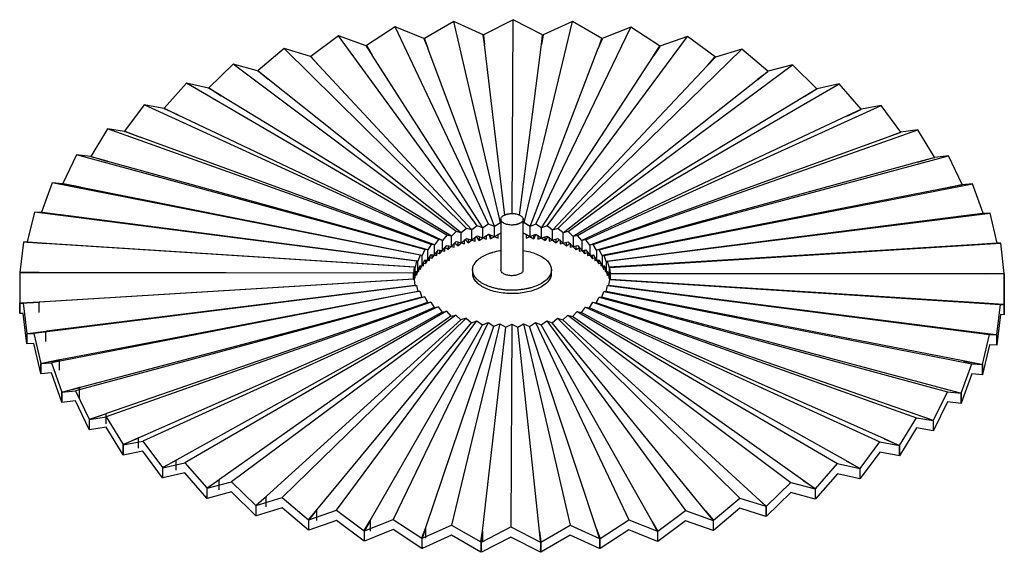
# Paper-space layout '_Trimétrica' of a CAD drawing. Header units: inches. Extents: x -9.8 to 9.8, y -5.4 to 5.3.
import ezdxf

# ---------------------------------------------------------------- set-up
doc = ezdxf.new("R2010")
doc.units = ezdxf.units.IN
doc.header["$MEASUREMENT"] = 0

psp = doc.layouts.new('_Trimétrica')

# ---------------------------------------------------------------- linework, layer by layer
at = {"color": 7, "linetype": 'Continuous', "lineweight": 25}
for p, q in [((-2.334, 5.127), (-2.908, 4.753)), ((-0.467, 1.187), (-2.334, 5.127)), ((-1.76, 4.898), (-2.334, 5.127)), ((-1.165, 5.236), (-1.751, 4.899)), ((-0.233, 1.209), (-1.165, 5.236)), ((-0.578, 4.97), (-1.165, 5.236)), ((0.022, 5.272), (-0.569, 4.971)), ((0.005, 1.395), (0.022, 5.272)), ((0.612, 4.969), (0.022, 5.272)), ((0.242, 1.209), (1.208, 5.233)), ((0.475, 1.186), (2.377, 5.122)), ((1.208, 5.233), (0.622, 4.969)), ((1.794, 4.894), (1.208, 5.233)), ((2.377, 5.122), (1.804, 4.894)), ((2.95, 4.747), (2.377, 5.122)), ((-3.47, 4.946), (-4.022, 4.537)), ((-0.694, 1.151), (-3.47, 4.946)), ((-2.917, 4.752), (-3.47, 4.946)), ((-0.578, 4.97), (-0.576, 4.961)), ((-0.551, 4.78), (-0.576, 4.961)), ((-0.569, 4.962), (-0.569, 4.971)), ((-0.569, 4.908), (-0.569, 4.962)), ((-0.568, 4.962), (-0.55, 4.774)), ((0.62, 4.96), (0.592, 4.773)), ((0.593, 4.778), (0.612, 4.96)), ((0.612, 4.969), (0.612, 4.96)), ((0.612, 4.96), (0.612, 4.909)), ((0.62, 4.96), (0.622, 4.969)), ((0.702, 1.15), (3.511, 4.938)), ((3.511, 4.938), (2.959, 4.745)), ((4.062, 4.528), (3.511, 4.938)), ((-2.917, 4.752), (-2.911, 4.743)), ((-2.797, 4.57), (-2.911, 4.743)), ((-2.904, 4.745), (-2.908, 4.753)), ((-2.903, 4.745), (-2.794, 4.565)), ((-1.76, 4.898), (-1.756, 4.889)), ((-1.686, 4.71), (-1.756, 4.889)), ((-1.749, 4.889), (-1.751, 4.899)), ((-1.749, 4.89), (-1.684, 4.705)), ((-1.749, 4.87), (-1.749, 4.889)), ((-0.55, 4.774), (-0.551, 4.78)), ((-0.14, 1.368), (-0.55, 4.774)), ((0.151, 1.365), (0.592, 4.773)), ((1.8, 4.885), (1.726, 4.701)), ((1.728, 4.706), (1.792, 4.885)), ((1.794, 4.894), (1.792, 4.885)), ((1.792, 4.885), (1.792, 4.866)), ((1.799, 4.885), (1.804, 4.894)), ((2.953, 4.737), (2.834, 4.559)), ((2.838, 4.564), (2.946, 4.738)), ((2.95, 4.747), (2.946, 4.738)), ((2.953, 4.737), (2.959, 4.745)), ((-4.555, 4.696), (-5.078, 4.254)), ((-0.911, 1.101), (-4.555, 4.696)), ((-4.031, 4.535), (-4.555, 4.696)), ((-4.031, 4.535), (-4.023, 4.527)), ((-4.016, 4.529), (-4.022, 4.537)), ((-4.016, 4.529), (-3.863, 4.358)), ((-2.794, 4.565), (-2.797, 4.57)), ((-0.583, 1.112), (-2.794, 4.565)), ((-1.684, 4.705), (-1.686, 4.71)), ((-0.351, 1.141), (-1.684, 4.705)), ((0.36, 1.14), (1.726, 4.701)), ((0.591, 1.111), (2.834, 4.559)), ((0.919, 1.099), (4.593, 4.686)), ((4.062, 4.528), (4.056, 4.52)), ((4.593, 4.686), (4.071, 4.526)), ((5.116, 4.242), (4.593, 4.686)), ((-5.573, 4.381), (-6.06, 3.907)), ((-1.115, 1.038), (-5.573, 4.381)), ((-5.086, 4.251), (-5.573, 4.381)), ((-3.867, 4.363), (-4.023, 4.527)), ((-3.863, 4.358), (-3.867, 4.363)), ((-0.805, 1.069), (-3.863, 4.358)), ((0.813, 1.067), (3.901, 4.349)), ((1.122, 1.036), (5.609, 4.368)), ((4.063, 4.518), (3.901, 4.349)), ((3.906, 4.354), (4.056, 4.52)), ((4.063, 4.518), (4.071, 4.526)), ((5.609, 4.368), (5.124, 4.24)), ((6.094, 3.893), (5.609, 4.368)), ((-5.086, 4.251), (-5.076, 4.244)), ((-5.07, 4.246), (-5.078, 4.254)), ((-4.881, 4.09), (-5.076, 4.244)), ((-5.07, 4.246), (-4.875, 4.086)), ((5.114, 4.232), (4.912, 4.074)), ((4.918, 4.079), (5.107, 4.234)), ((5.116, 4.242), (5.107, 4.234)), ((5.114, 4.232), (5.124, 4.24)), ((-6.51, 4.004), (-6.953, 3.502)), ((-1.302, 0.963), (-6.51, 4.004)), ((-6.067, 3.904), (-6.51, 4.004)), ((-4.875, 4.086), (-4.881, 4.09)), ((-1.016, 1.012), (-4.875, 4.086)), ((1.024, 1.01), (4.912, 4.074)), ((1.309, 0.96), (6.543, 3.989)), ((6.543, 3.989), (6.102, 3.89)), ((6.984, 3.486), (6.543, 3.989)), ((-6.067, 3.904), (-6.056, 3.897)), ((-6.05, 3.899), (-6.06, 3.907)), ((-5.824, 3.757), (-6.056, 3.897)), ((-6.05, 3.9), (-5.817, 3.752)), ((-5.817, 3.752), (-5.824, 3.757)), ((-1.213, 0.943), (-5.817, 3.752)), ((6.09, 3.883), (5.85, 3.739)), ((5.857, 3.743), (6.084, 3.885)), ((6.084, 3.885), (6.094, 3.893)), ((6.09, 3.883), (6.102, 3.89)), ((-7.353, 3.572), (-7.745, 3.044)), ((-1.471, 0.876), (-7.353, 3.572)), ((-6.96, 3.498), (-7.353, 3.572)), ((5.85, 3.739), (1.22, 0.94)), ((1.476, 0.873), (7.382, 3.556)), ((7.382, 3.556), (6.991, 3.482)), ((7.772, 3.026), (7.382, 3.556)), ((-6.96, 3.498), (-6.947, 3.492)), ((-6.942, 3.495), (-6.953, 3.502)), ((-6.682, 3.367), (-6.947, 3.492)), ((-6.941, 3.495), (-6.674, 3.363)), ((-6.674, 3.363), (-6.682, 3.367)), ((-1.391, 0.861), (-6.674, 3.363)), ((6.703, 3.348), (1.398, 0.858)), ((6.978, 3.476), (6.703, 3.348)), ((6.712, 3.352), (6.973, 3.479)), ((6.973, 3.479), (6.984, 3.486)), ((6.978, 3.476), (6.991, 3.482)), ((-8.088, 3.091), (-8.424, 2.54)), ((-1.618, 0.78), (-8.088, 3.091)), ((-7.751, 3.04), (-8.088, 3.091)), ((-7.751, 3.04), (-7.737, 3.035)), ((-7.732, 3.038), (-7.745, 3.044)), ((-7.442, 2.927), (-7.737, 3.035)), ((-7.732, 3.038), (-7.433, 2.924)), ((1.623, 0.777), (8.113, 3.073)), ((7.764, 3.017), (7.459, 2.907)), ((7.468, 2.91), (7.759, 3.02)), ((7.759, 3.02), (7.772, 3.026)), ((7.764, 3.017), (7.778, 3.022)), ((8.113, 3.073), (7.778, 3.022)), ((8.447, 2.521), (8.113, 3.073)), ((-7.433, 2.924), (-7.442, 2.927)), ((-1.55, 0.77), (-7.433, 2.924)), ((7.459, 2.907), (1.555, 0.766)), ((-8.705, 2.568), (-8.981, 1.998)), ((-1.741, 0.676), (-8.705, 2.568)), ((-8.429, 2.536), (-8.705, 2.568)), ((-8.429, 2.536), (-8.414, 2.531)), ((-8.41, 2.535), (-8.424, 2.54)), ((-8.094, 2.443), (-8.414, 2.531)), ((-8.41, 2.535), (-8.084, 2.44)), ((-8.084, 2.44), (-8.094, 2.443)), ((-1.685, 0.669), (-8.084, 2.44)), ((8.106, 2.422), (1.69, 0.665)), ((1.745, 0.672), (8.725, 2.548)), ((8.436, 2.512), (8.106, 2.422)), ((8.116, 2.424), (8.432, 2.515)), ((8.432, 2.515), (8.447, 2.521)), ((8.436, 2.512), (8.452, 2.516)), ((8.725, 2.548), (8.452, 2.516)), ((8.999, 1.977), (8.725, 2.548)), ((-9.195, 2.011), (-9.406, 1.425)), ((-1.839, 0.564), (-9.195, 2.011)), ((-8.984, 1.993), (-9.195, 2.011)), ((-8.984, 1.993), (-8.968, 1.99)), ((-8.965, 1.993), (-8.981, 1.998)), ((-8.627, 1.922), (-8.968, 1.99)), ((-8.965, 1.994), (-8.617, 1.92)), ((1.842, 0.56), (9.211, 1.99)), ((8.986, 1.969), (8.634, 1.9)), ((8.645, 1.902), (8.983, 1.973)), ((8.983, 1.973), (8.999, 1.977)), ((8.986, 1.969), (9.002, 1.972)), ((9.211, 1.99), (9.002, 1.972)), ((9.419, 1.403), (9.211, 1.99)), ((-8.617, 1.92), (-8.627, 1.922)), ((-1.797, 0.561), (-8.617, 1.92)), ((8.634, 1.9), (1.8, 0.556)), ((-9.551, 1.427), (-9.694, 0.83)), ((-1.91, 0.447), (-9.551, 1.427)), ((-9.409, 1.42), (-9.551, 1.427)), ((-9.409, 1.42), (-9.391, 1.418)), ((-9.389, 1.422), (-9.406, 1.425)), ((-9.035, 1.372), (-9.391, 1.418)), ((-9.389, 1.422), (-9.024, 1.37)), ((1.912, 0.443), (9.562, 1.405)), ((9.405, 1.396), (9.037, 1.35)), ((9.048, 1.351), (9.402, 1.4)), ((9.402, 1.4), (9.419, 1.403)), ((9.404, 1.396), (9.422, 1.399)), ((9.562, 1.405), (9.422, 1.399)), ((9.702, 0.808), (9.562, 1.405)), ((-9.024, 1.37), (-9.035, 1.372)), ((-1.881, 0.446), (-9.024, 1.37)), ((-0.467, 1.187), (-0.583, 1.112)), ((-0.351, 1.141), (-0.467, 1.187)), ((-0.233, 1.209), (-0.351, 1.141)), ((-0.222, 1.204), (-0.233, 1.209)), ((-0.222, 1.282), (-0.222, 0.27)), ((0.222, 0.27), (0.222, 1.282)), ((0.242, 1.209), (0.222, 1.2)), ((0.36, 1.14), (0.242, 1.209)), ((0.475, 1.186), (0.36, 1.14)), ((0.591, 1.111), (0.475, 1.186)), ((9.037, 1.35), (1.884, 0.442)), ((-1.115, 1.038), (-1.213, 0.943)), ((-1.016, 1.012), (-1.115, 1.038)), ((-0.911, 1.101), (-1.016, 1.012)), ((-1.016, 0.809), (-1.016, 1.012)), ((-0.805, 1.069), (-0.911, 1.101)), ((-0.694, 1.151), (-0.805, 1.069)), ((-0.805, 0.866), (-0.805, 1.069)), ((-0.583, 1.112), (-0.694, 1.151)), ((-0.658, 0.86), (-0.467, 0.985)), ((-0.583, 0.909), (-0.583, 1.112)), ((-0.467, 0.985), (-0.276, 0.908)), ((-0.428, 0.893), (-0.233, 1.007)), ((-0.351, 0.938), (-0.351, 1.141)), ((-0.276, 0.908), (-0.276, 0.987)), ((-0.233, 1.007), (-0.222, 1.002)), ((0.222, 0.997), (0.242, 1.006)), ((0.242, 1.006), (0.437, 0.893)), ((0.284, 0.987), (0.284, 0.907)), ((0.36, 0.937), (0.36, 1.14)), ((0.702, 1.15), (0.591, 1.111)), ((0.591, 0.908), (0.591, 1.111)), ((0.813, 1.067), (0.702, 1.15)), ((0.919, 1.099), (0.813, 1.067)), ((0.813, 0.864), (0.813, 1.067)), ((1.024, 1.01), (0.919, 1.099)), ((1.122, 1.036), (1.024, 1.01)), ((1.024, 0.807), (1.024, 1.01)), ((1.22, 0.94), (1.122, 1.036)), ((-9.768, 0.825), (-9.841, 0.221)), ((-1.954, 0.327), (-9.768, 0.825)), ((-9.696, 0.825), (-9.768, 0.825)), ((-9.696, 0.825), (-9.678, 0.824)), ((-9.677, 0.828), (-9.694, 0.83)), ((-9.311, 0.8), (-9.678, 0.824)), ((-9.677, 0.828), (-9.3, 0.8)), ((-1.939, 0.327), (-9.311, 0.8)), ((-1.471, 0.876), (-1.55, 0.77)), ((-1.391, 0.861), (-1.471, 0.876)), ((-1.302, 0.963), (-1.391, 0.861)), ((-1.391, 0.659), (-1.391, 0.861)), ((-1.213, 0.943), (-1.302, 0.963)), ((-1.277, 0.677), (-1.115, 0.836)), ((-1.213, 0.74), (-1.213, 0.943)), ((-1.154, 0.726), (-1.154, 0.806)), ((-1.085, 0.751), (-1.148, 0.803)), ((-1.115, 0.836), (-0.952, 0.792)), ((-1.085, 0.751), (-0.911, 0.899)), ((-1.085, 0.83), (-1.085, 0.751)), ((-0.952, 0.792), (-0.952, 0.872)), ((-0.878, 0.812), (-0.936, 0.877)), ((-0.911, 0.899), (-0.736, 0.844)), ((-0.878, 0.812), (-0.694, 0.949)), ((-0.878, 0.891), (-0.878, 0.812)), ((-0.736, 0.844), (-0.736, 0.924)), ((-0.658, 0.86), (-0.707, 0.939)), ((-0.694, 0.949), (-0.51, 0.883)), ((-0.658, 0.939), (-0.658, 0.86)), ((-0.51, 0.883), (-0.51, 0.963)), ((-0.428, 0.893), (-0.459, 0.982)), ((-0.428, 0.973), (-0.428, 0.893)), ((0.284, 0.907), (0.475, 0.984)), ((0.469, 0.981), (0.437, 0.893)), ((0.437, 0.893), (0.437, 0.972)), ((0.475, 0.984), (0.666, 0.858)), ((0.518, 0.962), (0.518, 0.882)), ((0.518, 0.882), (0.702, 0.947)), ((0.666, 0.858), (0.666, 0.938)), ((0.715, 0.937), (0.666, 0.858)), ((0.702, 0.947), (0.886, 0.81)), ((0.745, 0.922), (0.745, 0.843)), ((0.745, 0.843), (0.919, 0.897)), ((0.886, 0.81), (0.886, 0.889)), ((0.945, 0.875), (0.886, 0.81)), ((0.919, 0.897), (1.093, 0.748)), ((0.96, 0.869), (0.96, 0.79)), ((0.96, 0.79), (1.122, 0.833)), ((1.093, 0.748), (1.093, 0.828)), ((1.156, 0.8), (1.093, 0.748)), ((1.122, 0.833), (1.284, 0.674)), ((1.162, 0.803), (1.162, 0.724)), ((1.309, 0.96), (1.22, 0.94)), ((1.22, 0.94), (1.22, 0.737)), ((1.398, 0.858), (1.309, 0.96)), ((1.476, 0.873), (1.398, 0.858)), ((1.398, 0.858), (1.398, 0.655)), ((1.555, 0.766), (1.476, 0.873)), ((1.955, 0.322), (9.773, 0.802)), ((9.686, 0.802), (9.308, 0.778)), ((9.319, 0.779), (9.685, 0.805)), ((9.685, 0.805), (9.702, 0.808)), ((9.686, 0.802), (9.704, 0.803)), ((9.773, 0.802), (9.704, 0.803)), ((9.843, 0.199), (9.773, 0.802)), ((-1.741, 0.676), (-1.797, 0.561)), ((-1.685, 0.669), (-1.741, 0.676)), ((-1.618, 0.78), (-1.685, 0.669)), ((-1.685, 0.466), (-1.685, 0.669)), ((-1.55, 0.77), (-1.618, 0.78)), ((-1.601, 0.497), (-1.471, 0.674)), ((-1.55, 0.567), (-1.55, 0.77)), ((-1.45, 0.592), (-1.509, 0.621)), ((-1.505, 0.56), (-1.505, 0.64)), ((-1.471, 0.674), (-1.34, 0.648)), ((-1.45, 0.592), (-1.302, 0.76)), ((-1.45, 0.672), (-1.45, 0.592)), ((-1.34, 0.648), (-1.34, 0.728)), ((-1.277, 0.677), (-1.34, 0.717)), ((-1.302, 0.76), (-1.154, 0.726)), ((-1.277, 0.757), (-1.277, 0.677)), ((1.162, 0.724), (1.309, 0.757)), ((1.284, 0.674), (1.284, 0.754)), ((1.347, 0.714), (1.284, 0.674)), ((1.309, 0.757), (1.456, 0.589)), ((1.346, 0.725), (1.346, 0.645)), ((1.346, 0.645), (1.476, 0.671)), ((1.456, 0.589), (1.456, 0.668)), ((1.515, 0.618), (1.456, 0.589)), ((1.476, 0.671), (1.607, 0.493)), ((1.511, 0.636), (1.511, 0.556)), ((1.623, 0.777), (1.555, 0.766)), ((1.555, 0.766), (1.555, 0.563)), ((1.69, 0.665), (1.623, 0.777)), ((1.745, 0.672), (1.69, 0.665)), ((1.69, 0.665), (1.69, 0.462)), ((1.8, 0.556), (1.745, 0.672)), ((9.308, 0.778), (1.941, 0.323)), ((-1.91, 0.447), (-1.939, 0.327)), ((-1.881, 0.446), (-1.91, 0.447)), ((-1.839, 0.564), (-1.881, 0.446)), ((-1.881, 0.243), (-1.881, 0.446)), ((-1.797, 0.561), (-1.839, 0.564)), ((-1.833, 0.282), (-1.741, 0.473)), ((-1.797, 0.358), (-1.797, 0.561)), ((-1.73, 0.393), (-1.773, 0.406)), ((-1.769, 0.355), (-1.769, 0.415)), ((-1.741, 0.473), (-1.649, 0.462)), ((-1.73, 0.393), (-1.618, 0.578)), ((-1.73, 0.473), (-1.73, 0.393)), ((-1.601, 0.497), (-1.654, 0.517)), ((-1.649, 0.462), (-1.649, 0.526)), ((-1.618, 0.578), (-1.505, 0.56)), ((-1.601, 0.577), (-1.601, 0.497)), ((1.511, 0.556), (1.623, 0.574)), ((1.607, 0.493), (1.607, 0.573)), ((1.659, 0.513), (1.607, 0.493)), ((1.623, 0.574), (1.734, 0.389)), ((1.654, 0.522), (1.654, 0.458)), ((1.654, 0.458), (1.745, 0.469)), ((1.734, 0.389), (1.734, 0.469)), ((1.777, 0.402), (1.734, 0.389)), ((1.745, 0.469), (1.836, 0.278)), ((1.773, 0.411), (1.773, 0.351)), ((1.842, 0.56), (1.8, 0.556)), ((1.8, 0.556), (1.8, 0.354)), ((1.884, 0.442), (1.842, 0.56)), ((1.912, 0.443), (1.884, 0.442)), ((1.884, 0.442), (1.884, 0.239)), ((1.941, 0.323), (1.912, 0.443)), ((-9.842, 0.214), (-9.844, -0.392)), ((-9.841, 0.216), (-9.842, 0.214)), ((-1.968, 0.205), (-9.842, 0.214)), ((-9.823, 0.22), (-9.841, 0.221)), ((-9.841, 0.216), (-9.823, 0.216)), ((-9.823, 0.22), (-9.441, 0.216)), ((-9.452, 0.216), (-9.823, 0.216)), ((-1.968, 0.205), (-9.452, 0.216)), ((-1.968, 0.205), (-1.969, 0.083)), ((-1.954, 0.327), (-1.968, 0.205)), ((-1.968, 0.205), (-1.968, 0.205)), ((-1.968, 0.096), (-1.968, 0.205)), ((-1.939, 0.327), (-1.954, 0.327)), ((-1.953, 0.066), (-1.91, 0.245)), ((-1.939, 0.124), (-1.939, 0.327)), ((-1.91, 0.245), (-1.863, 0.242)), ((-1.909, 0.166), (-1.839, 0.362)), ((-1.909, 0.245), (-1.909, 0.166)), ((-1.833, 0.282), (-1.865, 0.289)), ((-1.863, 0.242), (-1.863, 0.296)), ((-1.839, 0.362), (-1.769, 0.355)), ((-1.833, 0.362), (-1.833, 0.282)), ((-0.787, 0.27), (-0.787, 0.202)), ((0.787, 0.202), (0.787, 0.27)), ((1.773, 0.351), (1.842, 0.357)), ((1.836, 0.278), (1.836, 0.358)), ((1.868, 0.285), (1.836, 0.278)), ((1.842, 0.357), (1.912, 0.161)), ((1.866, 0.291), (1.866, 0.238)), ((1.866, 0.238), (1.912, 0.24)), ((1.912, 0.161), (1.912, 0.241)), ((1.912, 0.24), (1.952, 0.069)), ((1.955, 0.322), (1.941, 0.323)), ((1.941, 0.323), (1.941, 0.12)), ((1.969, 0.201), (1.955, 0.322)), ((1.968, 0.2), (1.969, 0.201)), ((1.968, 0.078), (1.968, 0.2)), ((1.968, 0.2), (9.842, 0.191)), ((9.443, 0.194), (1.969, 0.201)), ((9.466, 0.194), (9.826, 0.198)), ((9.826, 0.198), (9.843, 0.199)), ((-1.955, 0.083), (-9.773, -0.397)), ((-1.969, 0.083), (-9.454, -0.373)), ((-1.969, 0.083), (-1.955, 0.083)), ((-1.959, 0.083), (-1.954, 0.124)), ((-1.955, 0.083), (-1.941, -0.039)), ((-1.954, 0.124), (-1.929, 0.124)), ((-1.909, 0.166), (-1.928, 0.168)), ((1.931, 0.164), (1.912, 0.161)), ((1.931, 0.119), (1.955, 0.12)), ((1.939, -0.044), (1.954, 0.078)), ((1.954, 0.078), (9.768, -0.42)), ((1.954, 0.078), (1.968, 0.078)), ((1.955, 0.12), (1.959, 0.081)), ((9.441, -0.394), (1.968, 0.078)), ((9.826, 0.194), (9.443, 0.194)), ((9.826, 0.194), (9.844, 0.194)), ((9.841, -0.415), (9.842, 0.191)), ((9.842, 0.191), (9.844, 0.194)), ((9.844, 0.194), (9.844, -0.011)), ((-1.912, -0.038), (-9.562, -1)), ((-1.941, -0.039), (-9.308, -0.957)), ((-1.842, -0.155), (-9.211, -1.585)), ((-1.884, -0.158), (-9.037, -1.528)), ((-1.941, -0.039), (-1.912, -0.038)), ((-1.912, -0.038), (-1.884, -0.158)), ((-1.884, -0.158), (-1.842, -0.155)), ((-1.842, -0.155), (-1.8, -0.273)), ((1.797, -0.277), (1.839, -0.159)), ((1.839, -0.159), (9.195, -1.606)), ((1.839, -0.159), (1.881, -0.163)), ((1.881, -0.163), (1.91, -0.042)), ((9.024, -1.549), (1.881, -0.163)), ((1.91, -0.042), (9.551, -1.022)), ((1.91, -0.042), (1.939, -0.044)), ((9.3, -0.978), (1.939, -0.044)), ((9.842, -0.011), (9.841, -0.619)), ((9.844, -0.011), (9.842, -0.011)), ((-9.844, -0.392), (-9.844, -0.597)), ((-9.454, -0.373), (-9.826, -0.396)), ((-9.826, -0.392), (-9.443, -0.373)), ((-9.454, -0.578), (-9.454, -0.373)), ((-1.745, -0.267), (-8.725, -2.143)), ((-1.8, -0.273), (-8.634, -2.079)), ((-1.623, -0.372), (-8.113, -2.668)), ((-1.69, -0.382), (-8.106, -2.6)), ((-1.8, -0.273), (-1.745, -0.267)), ((-1.745, -0.267), (-1.69, -0.382)), ((-1.69, -0.382), (-1.623, -0.372)), ((-1.623, -0.372), (-1.555, -0.483)), ((1.55, -0.487), (1.618, -0.375)), ((1.618, -0.375), (8.088, -2.686)), ((1.618, -0.375), (1.685, -0.386)), ((1.685, -0.386), (1.741, -0.271)), ((8.084, -2.619), (1.685, -0.386)), ((1.741, -0.271), (8.705, -2.163)), ((1.741, -0.271), (1.797, -0.277)), ((8.617, -2.099), (1.797, -0.277)), ((-9.843, -0.397), (-9.826, -0.396)), ((-9.843, -0.397), (-9.773, -0.397)), ((-9.843, -0.602), (-9.843, -0.397)), ((-9.773, -0.397), (-9.704, -1.001)), ((-1.555, -0.483), (-7.459, -3.085)), ((-1.476, -0.468), (-7.382, -3.151)), ((-1.398, -0.575), (-6.703, -3.526)), ((-1.309, -0.555), (-6.543, -3.584)), ((-1.555, -0.483), (-1.476, -0.468)), ((-1.476, -0.468), (-1.398, -0.575)), ((-1.398, -0.575), (-1.309, -0.555)), ((-1.309, -0.555), (-1.22, -0.656)), ((1.213, -0.659), (1.302, -0.558)), ((1.302, -0.558), (6.51, -3.599)), ((1.302, -0.558), (1.391, -0.578)), ((1.391, -0.578), (1.471, -0.472)), ((6.674, -3.542), (1.391, -0.578)), ((1.471, -0.472), (7.353, -3.168)), ((1.471, -0.472), (1.55, -0.487)), ((7.433, -3.102), (1.55, -0.487)), ((9.823, -0.418), (9.441, -0.394)), ((9.452, -0.395), (9.823, -0.415)), ((9.696, -1.023), (9.768, -0.42)), ((9.768, -0.42), (9.841, -0.42)), ((9.823, -0.418), (9.841, -0.42)), ((9.841, -0.619), (9.841, -0.415)), ((9.841, -0.42), (9.841, -0.624)), ((-9.773, -0.6), (-9.843, -0.602)), ((-9.704, -1.206), (-9.773, -0.6)), ((-1.22, -0.656), (-5.85, -3.918)), ((-1.122, -0.631), (-5.609, -3.963)), ((-1.024, -0.726), (-4.912, -4.253)), ((-4.593, -4.281), (-0.919, -0.694)), ((-3.901, -4.527), (-0.813, -0.784)), ((-3.511, -4.533), (-0.702, -0.745)), ((-0.475, -0.781), (-2.377, -4.717)), ((-1.22, -0.656), (-1.122, -0.631)), ((-1.024, -0.726), (-1.122, -0.631)), ((-0.919, -0.694), (-1.024, -0.726)), ((-0.919, -0.694), (-0.813, -0.784)), ((-0.813, -0.784), (-0.702, -0.745)), ((-0.702, -0.745), (-0.591, -0.827)), ((-0.591, -0.827), (-0.475, -0.781)), ((-0.475, -0.781), (-0.36, -0.857)), ((0.351, -0.858), (0.467, -0.782)), ((0.467, -0.782), (2.334, -4.722)), ((0.467, -0.782), (0.583, -0.829)), ((0.583, -0.829), (0.694, -0.746)), ((0.694, -0.746), (3.47, -4.541)), ((0.694, -0.746), (0.805, -0.785)), ((0.805, -0.785), (0.911, -0.696)), ((3.863, -4.536), (0.805, -0.785)), ((0.911, -0.696), (4.555, -4.291)), ((0.911, -0.696), (1.016, -0.729)), ((1.016, -0.729), (1.115, -0.633)), ((4.875, -4.264), (1.016, -0.729)), ((1.115, -0.633), (5.573, -3.976)), ((1.115, -0.633), (1.213, -0.659)), ((5.817, -3.931), (1.213, -0.659)), ((9.768, -0.622), (9.696, -1.228)), ((9.841, -0.624), (9.768, -0.622)), ((-9.686, -1), (-9.308, -0.957)), ((-9.319, -0.958), (-9.685, -1.004)), ((-9.308, -0.957), (-9.319, -0.958)), ((-9.319, -1.162), (-9.319, -0.958)), ((-2.834, -4.737), (-0.591, -0.827)), ((-1.726, -4.879), (-0.36, -0.857)), ((-0.242, -0.804), (-1.208, -4.828)), ((-0.592, -4.951), (-0.123, -0.872)), ((-0.36, -0.857), (-0.242, -0.804)), ((-0.242, -0.804), (-0.123, -0.872)), ((-0.123, -0.872), (-0.004, -0.811)), ((-0.004, -0.811), (-0.022, -4.867)), ((-0.004, -0.811), (0.115, -0.872)), ((0.115, -0.872), (0.233, -0.804)), ((0.55, -4.953), (0.115, -0.872)), ((0.233, -0.804), (1.165, -4.831)), ((0.233, -0.804), (0.351, -0.858)), ((1.684, -4.883), (0.351, -0.858)), ((2.794, -4.744), (0.583, -0.829)), ((9.677, -1.026), (9.3, -0.978)), ((9.311, -0.98), (9.678, -1.022)), ((-9.704, -1.001), (-9.704, -1.206)), ((-9.702, -1.006), (-9.562, -1)), ((-9.702, -1.006), (-9.685, -1.004)), ((-9.702, -1.21), (-9.702, -1.006)), ((-9.562, -1), (-9.422, -1.597)), ((9.409, -1.618), (9.551, -1.022)), ((9.551, -1.022), (9.694, -1.028)), ((9.677, -1.026), (9.694, -1.028)), ((9.694, -1.028), (9.694, -1.233)), ((9.696, -1.228), (9.696, -1.023)), ((-9.562, -1.202), (-9.702, -1.21)), ((-9.422, -1.801), (-9.562, -1.202)), ((9.551, -1.224), (9.409, -1.823)), ((9.694, -1.233), (9.551, -1.224)), ((-9.405, -1.594), (-9.037, -1.528)), ((-9.048, -1.53), (-9.402, -1.598)), ((-9.037, -1.528), (-9.048, -1.53)), ((-9.048, -1.735), (-9.048, -1.53)), ((9.389, -1.62), (9.024, -1.549)), ((9.035, -1.551), (9.391, -1.616)), ((-9.422, -1.597), (-9.422, -1.801)), ((-9.419, -1.602), (-9.211, -1.585)), ((-9.419, -1.602), (-9.402, -1.598)), ((-9.419, -1.806), (-9.419, -1.602)), ((-9.211, -1.585), (-9.002, -2.171)), ((8.984, -2.191), (9.195, -1.606)), ((9.195, -1.606), (9.406, -1.623)), ((9.389, -1.62), (9.406, -1.623)), ((9.406, -1.623), (9.406, -1.828)), ((9.409, -1.823), (9.409, -1.618)), ((-9.211, -1.787), (-9.419, -1.806)), ((-9.002, -2.375), (-9.211, -1.787)), ((9.195, -1.808), (8.984, -2.396)), ((9.406, -1.828), (9.195, -1.808)), ((-8.999, -2.175), (-8.725, -2.143)), ((-8.986, -2.167), (-8.634, -2.079)), ((-8.645, -2.082), (-8.983, -2.171)), ((-8.725, -2.143), (-8.452, -2.715)), ((-8.634, -2.079), (-8.645, -2.082)), ((-8.645, -2.286), (-8.645, -2.082)), ((8.429, -2.734), (8.705, -2.163)), ((8.965, -2.192), (8.617, -2.099)), ((8.627, -2.101), (8.968, -2.188)), ((8.705, -2.163), (8.981, -2.196)), ((-9.002, -2.171), (-9.002, -2.375)), ((-8.999, -2.175), (-8.983, -2.171)), ((-8.999, -2.38), (-8.999, -2.175)), ((-8.725, -2.346), (-8.999, -2.38)), ((-8.452, -2.919), (-8.725, -2.346)), ((8.965, -2.192), (8.981, -2.196)), ((8.981, -2.196), (8.981, -2.401)), ((8.984, -2.396), (8.984, -2.191)), ((8.705, -2.366), (8.429, -2.939)), ((8.981, -2.401), (8.705, -2.366)), ((-8.436, -2.71), (-8.452, -2.715)), ((-8.452, -2.715), (-8.452, -2.919)), ((-8.447, -2.719), (-8.113, -2.668)), ((-8.447, -2.719), (-8.432, -2.714)), ((-8.447, -2.923), (-8.447, -2.719)), ((-8.436, -2.71), (-8.106, -2.6)), ((-8.116, -2.604), (-8.432, -2.714)), ((-8.106, -2.6), (-8.116, -2.604)), ((-8.116, -2.808), (-8.116, -2.604)), ((-8.113, -2.668), (-7.778, -3.22)), ((7.751, -3.238), (8.088, -2.686)), ((8.41, -2.733), (8.084, -2.619)), ((8.088, -2.686), (8.424, -2.738)), ((8.094, -2.622), (8.414, -2.73)), ((8.41, -2.733), (8.424, -2.738)), ((8.414, -2.73), (8.429, -2.734)), ((8.424, -2.738), (8.424, -2.943)), ((8.429, -2.939), (8.429, -2.734)), ((-8.113, -2.87), (-8.447, -2.923)), ((-7.778, -3.425), (-8.113, -2.87)), ((8.088, -2.889), (7.751, -3.443)), ((8.424, -2.943), (8.088, -2.889)), ((-7.764, -3.215), (-7.459, -3.085)), ((-7.468, -3.089), (-7.759, -3.218)), ((-7.459, -3.085), (-7.468, -3.089)), ((-7.468, -3.294), (-7.468, -3.089)), ((7.732, -3.236), (7.433, -3.102)), ((7.442, -3.106), (7.737, -3.233)), ((-7.764, -3.215), (-7.778, -3.22)), ((-7.778, -3.22), (-7.778, -3.425)), ((-7.772, -3.224), (-7.382, -3.151)), ((-7.772, -3.224), (-7.759, -3.218)), ((-7.772, -3.429), (-7.772, -3.224)), ((-7.382, -3.151), (-6.991, -3.68)), ((6.96, -3.696), (7.353, -3.168)), ((7.353, -3.168), (7.745, -3.242)), ((7.732, -3.236), (7.745, -3.242)), ((7.737, -3.233), (7.751, -3.238)), ((7.745, -3.242), (7.745, -3.447)), ((7.751, -3.443), (7.751, -3.238)), ((-7.778, -3.425), (-7.772, -3.423)), ((-7.382, -3.353), (-7.772, -3.429)), ((-6.991, -3.885), (-7.382, -3.353)), ((-6.978, -3.674), (-6.703, -3.526)), ((-6.712, -3.531), (-6.973, -3.677)), ((-6.703, -3.526), (-6.712, -3.531)), ((-6.712, -3.735), (-6.712, -3.531)), ((6.941, -3.693), (6.674, -3.542)), ((7.353, -3.37), (6.96, -3.901)), ((7.745, -3.447), (7.353, -3.37)), ((7.751, -3.443), (7.745, -3.44)), ((-6.978, -3.674), (-6.991, -3.68)), ((-6.991, -3.68), (-6.991, -3.885)), ((-6.984, -3.684), (-6.543, -3.584)), ((-6.984, -3.684), (-6.973, -3.677)), ((-6.984, -3.888), (-6.984, -3.684)), ((-6.543, -3.584), (-6.102, -4.088)), ((6.067, -4.102), (6.51, -3.599)), ((6.51, -3.599), (6.953, -3.7)), ((6.682, -3.546), (6.947, -3.69)), ((6.942, -3.693), (6.953, -3.7)), ((6.947, -3.69), (6.96, -3.696)), ((6.953, -3.7), (6.953, -3.904)), ((6.96, -3.901), (6.96, -3.696)), ((-6.991, -3.885), (-6.978, -3.879)), ((-6.543, -3.787), (-6.984, -3.888)), ((-6.102, -4.293), (-6.543, -3.787)), ((-6.09, -4.081), (-5.85, -3.918)), ((-5.857, -3.922), (-6.084, -4.084)), ((-5.85, -3.918), (-5.857, -3.922)), ((-5.857, -4.127), (-5.857, -3.922)), ((6.05, -4.098), (5.817, -3.931)), ((5.824, -3.936), (6.056, -4.095)), ((6.51, -3.802), (6.067, -4.307)), ((6.953, -3.904), (6.51, -3.802)), ((6.96, -3.901), (6.953, -3.898)), ((-6.09, -4.081), (-6.102, -4.088)), ((-6.102, -4.088), (-6.102, -4.293)), ((-6.094, -4.091), (-5.609, -3.963)), ((-6.084, -4.084), (-6.094, -4.091)), ((-6.094, -4.296), (-6.094, -4.091)), ((-5.609, -3.963), (-5.124, -4.438)), ((5.086, -4.45), (5.573, -3.976)), ((5.573, -3.976), (6.06, -4.105)), ((6.05, -4.098), (6.06, -4.105)), ((6.056, -4.095), (6.067, -4.102)), ((6.06, -4.105), (6.06, -4.31)), ((6.067, -4.307), (6.067, -4.102)), ((-6.102, -4.293), (-6.09, -4.286)), ((-5.609, -4.166), (-6.094, -4.296)), ((-5.124, -4.643), (-5.609, -4.166)), ((-5.116, -4.441), (-4.593, -4.281)), ((-5.114, -4.43), (-4.912, -4.253)), ((-4.918, -4.258), (-5.107, -4.432)), ((-4.912, -4.253), (-4.918, -4.258)), ((-4.918, -4.463), (-4.918, -4.258)), ((-4.593, -4.281), (-4.071, -4.724)), ((4.031, -4.734), (4.555, -4.291)), ((4.555, -4.291), (5.078, -4.452)), ((5.07, -4.444), (4.875, -4.264)), ((4.881, -4.269), (5.076, -4.442)), ((5.573, -4.178), (5.086, -4.654)), ((6.06, -4.31), (5.573, -4.178)), ((6.067, -4.307), (6.056, -4.3)), ((-5.114, -4.43), (-5.124, -4.438)), ((-5.124, -4.438), (-5.124, -4.643)), ((-5.116, -4.441), (-5.107, -4.432)), ((-5.116, -4.645), (-5.116, -4.441)), ((-4.593, -4.483), (-5.116, -4.645)), ((-4.071, -4.929), (-4.593, -4.483)), ((-4.063, -4.716), (-3.901, -4.527)), ((-3.901, -4.527), (-3.906, -4.533)), ((4.555, -4.494), (4.031, -4.938)), ((5.078, -4.657), (4.555, -4.494)), ((5.07, -4.444), (5.078, -4.452)), ((5.076, -4.442), (5.086, -4.45)), ((5.078, -4.452), (5.078, -4.657)), ((5.086, -4.654), (5.086, -4.45)), ((-5.124, -4.643), (-5.114, -4.635)), ((-4.071, -4.724), (-4.063, -4.716)), ((-4.071, -4.724), (-4.071, -4.929)), ((-4.062, -4.727), (-3.511, -4.533)), ((-4.056, -4.718), (-4.062, -4.727)), ((-3.906, -4.533), (-4.056, -4.718)), ((-3.906, -4.533), (-3.906, -4.737)), ((-3.511, -4.533), (-2.959, -4.943)), ((-2.95, -4.945), (-2.377, -4.717)), ((-2.377, -4.717), (-1.804, -5.092)), ((1.76, -5.096), (2.334, -4.722)), ((2.334, -4.722), (2.908, -4.952)), ((2.917, -4.95), (3.47, -4.541)), ((3.47, -4.541), (4.022, -4.736)), ((4.016, -4.727), (3.863, -4.536)), ((3.867, -4.542), (4.023, -4.726)), ((5.086, -4.654), (5.076, -4.647)), ((-4.063, -4.921), (-4.071, -4.929)), ((-4.062, -4.931), (-4.062, -4.727)), ((-3.511, -4.736), (-4.062, -4.931)), ((-2.959, -5.148), (-3.511, -4.736)), ((-2.953, -4.935), (-2.834, -4.737)), ((-2.377, -4.919), (-2.95, -5.15)), ((-2.838, -4.743), (-2.946, -4.936)), ((-2.834, -4.737), (-2.838, -4.743)), ((-2.838, -4.743), (-2.838, -4.948)), ((-1.804, -5.296), (-2.377, -4.919)), ((-1.8, -5.083), (-1.726, -4.879)), ((-1.794, -5.093), (-1.208, -4.828)), ((-1.728, -4.885), (-1.792, -5.084)), ((-1.726, -4.879), (-1.728, -4.885)), ((-1.728, -4.885), (-1.728, -5.09)), ((-1.208, -4.828), (-0.622, -5.167)), ((-0.612, -5.168), (-0.022, -4.867)), ((-0.022, -4.867), (0.569, -5.169)), ((0.578, -5.169), (1.165, -4.831)), ((1.165, -4.831), (1.751, -5.097)), ((1.749, -5.088), (1.684, -4.883)), ((1.686, -4.889), (1.756, -5.087)), ((2.903, -4.943), (2.794, -4.744)), ((2.797, -4.75), (2.911, -4.942)), ((3.47, -4.744), (2.917, -5.155)), ((4.022, -4.94), (3.47, -4.744)), ((4.016, -4.727), (4.022, -4.736)), ((4.022, -4.736), (4.022, -4.94)), ((4.023, -4.726), (4.031, -4.734)), ((4.031, -4.938), (4.031, -4.734)), ((-2.953, -4.935), (-2.959, -4.943)), ((-2.959, -4.943), (-2.959, -5.148)), ((-2.946, -4.936), (-2.95, -4.945)), ((-2.95, -5.15), (-2.95, -4.945)), ((-1.799, -5.083), (-1.804, -5.092)), ((-1.804, -5.092), (-1.804, -5.296)), ((-1.208, -5.031), (-1.794, -5.297)), ((-1.792, -5.084), (-1.794, -5.093)), ((-1.794, -5.297), (-1.794, -5.093)), ((-0.622, -5.372), (-1.208, -5.031)), ((-0.62, -5.158), (-0.592, -4.951)), ((-0.593, -4.958), (-0.612, -5.159)), ((-0.022, -5.069), (-0.612, -5.372)), ((-0.592, -4.951), (-0.593, -4.958)), ((-0.593, -4.958), (-0.593, -5.162)), ((0.569, -5.374), (-0.022, -5.069)), ((0.568, -5.16), (0.55, -4.953)), ((0.551, -4.959), (0.576, -5.16)), ((1.165, -5.034), (0.578, -5.373)), ((1.751, -5.301), (1.165, -5.034)), ((1.749, -5.088), (1.751, -5.097)), ((1.751, -5.097), (1.751, -5.301)), ((1.756, -5.087), (1.76, -5.096)), ((2.334, -4.925), (1.76, -5.301)), ((1.76, -5.301), (1.76, -5.096)), ((2.908, -5.156), (2.334, -4.925)), ((2.904, -4.943), (2.908, -4.952)), ((2.908, -4.952), (2.908, -5.156)), ((2.911, -4.942), (2.917, -4.95)), ((2.911, -4.942), (2.911, -5.146)), ((2.917, -5.155), (2.917, -4.95)), ((4.031, -4.938), (4.023, -4.93)), ((-2.959, -5.148), (-2.953, -5.14)), ((-1.804, -5.296), (-1.799, -5.288)), ((-1.794, -5.273), (-1.8, -5.287)), ((-0.62, -5.158), (-0.622, -5.167)), ((-0.622, -5.167), (-0.622, -5.372)), ((-0.612, -5.306), (-0.62, -5.363)), ((-0.612, -5.159), (-0.612, -5.168)), ((-0.612, -5.372), (-0.612, -5.168)), ((0.569, -5.16), (0.569, -5.169)), ((0.569, -5.169), (0.569, -5.374)), ((0.576, -5.364), (0.569, -5.306)), ((0.576, -5.16), (0.578, -5.169)), ((0.576, -5.16), (0.576, -5.364)), ((0.578, -5.373), (0.578, -5.169)), ((1.756, -5.292), (1.751, -5.277)), ((1.76, -5.301), (1.756, -5.292)), ((2.917, -5.155), (2.911, -5.146)), ((-0.622, -5.372), (-0.62, -5.363)), ((0.569, -5.374), (0.569, -5.365)), ((0.578, -5.373), (0.576, -5.364))]:
    psp.add_line(p, q, dxfattribs=at)
for points, knots in [([(0.108, 1.182), (0.105, 1.181), (0.1, 1.18), (0.092, 1.178), (0.084, 1.176), (0.076, 1.175), (0.064, 1.173), (0.047, 1.17), (0.025, 1.168), (0.003, 1.168), (-0.026, 1.168), (-0.062, 1.172), (-0.102, 1.18), (-0.139, 1.192), (-0.171, 1.208), (-0.196, 1.226), (-0.213, 1.247), (-0.222, 1.269), (-0.223, 1.292), (-0.215, 1.314), (-0.202, 1.332), (-0.187, 1.345), (-0.174, 1.354), (-0.16, 1.362), (-0.146, 1.369), (-0.132, 1.375), (-0.121, 1.379), (-0.112, 1.381), (-0.108, 1.383)], [0, 0, 0, 0, 0.012533, 0.025036, 0.03753, 0.050034, 0.062566, 0.093839, 0.125111, 0.156384, 0.187656, 0.250126, 0.312595, 0.375065, 0.437534, 0.500004, 0.562473, 0.624942, 0.687412, 0.749881, 0.812351, 0.843623, 0.874896, 0.906168, 0.937441, 0.958309, 0.979132, 1, 1, 1, 1]), ([(-0.108, 1.383), (-0.105, 1.383), (-0.1, 1.385), (-0.092, 1.387), (-0.084, 1.388), (-0.076, 1.39), (-0.064, 1.392), (-0.047, 1.395), (-0.025, 1.396), (-0.003, 1.397), (0.026, 1.397), (0.062, 1.393), (0.102, 1.385), (0.139, 1.373), (0.171, 1.357), (0.196, 1.338), (0.213, 1.318), (0.222, 1.295), (0.223, 1.273), (0.215, 1.251), (0.202, 1.233), (0.187, 1.22), (0.174, 1.211), (0.16, 1.203), (0.146, 1.196), (0.132, 1.19), (0.121, 1.186), (0.112, 1.183), (0.108, 1.182)], [0, 0, 0, 0, 0.012533, 0.025036, 0.03753, 0.050034, 0.062566, 0.093839, 0.125111, 0.156384, 0.187656, 0.250126, 0.312595, 0.375065, 0.437534, 0.500004, 0.562473, 0.624942, 0.687412, 0.749881, 0.812351, 0.843623, 0.874896, 0.906168, 0.937441, 0.958309, 0.979132, 1, 1, 1, 1]), ([(0.382, -0.085), (0.377, -0.086), (0.368, -0.088), (0.355, -0.092), (0.341, -0.096), (0.327, -0.099), (0.306, -0.104), (0.277, -0.11), (0.24, -0.116), (0.203, -0.122), (0.153, -0.128), (0.09, -0.134), (0.012, -0.136), (-0.065, -0.135), (-0.142, -0.13), (-0.217, -0.121), (-0.29, -0.108), (-0.361, -0.091), (-0.428, -0.071), (-0.491, -0.048), (-0.549, -0.022), (-0.602, 0.007), (-0.649, 0.039), (-0.69, 0.073), (-0.724, 0.109), (-0.751, 0.146), (-0.771, 0.184), (-0.784, 0.224), (-0.789, 0.264), (-0.786, 0.303), (-0.776, 0.343), (-0.758, 0.382), (-0.733, 0.42), (-0.701, 0.456), (-0.663, 0.49), (-0.617, 0.523), (-0.575, 0.548), (-0.538, 0.566), (-0.509, 0.58), (-0.479, 0.592), (-0.451, 0.602), (-0.426, 0.611), (-0.404, 0.618), (-0.389, 0.622), (-0.382, 0.625)], [0, 0, 0, 0, 0.006254, 0.012505, 0.018755, 0.025006, 0.03126, 0.046889, 0.062518, 0.078146, 0.093775, 0.125023, 0.156271, 0.187519, 0.218768, 0.250016, 0.281264, 0.312512, 0.34376, 0.375008, 0.406256, 0.437504, 0.468752, 0.5, 0.531249, 0.562497, 0.593745, 0.624993, 0.656241, 0.687489, 0.718737, 0.749985, 0.781233, 0.812481, 0.84373, 0.874978, 0.906226, 0.921854, 0.937483, 0.953112, 0.968741, 0.979162, 0.989578, 1, 1, 1, 1]), ([(-0.382, 0.625), (-0.336, 0.637), (-0.285, 0.652), (-0.228, 0.658), (-0.222, 0.658)], [0, 0, 0, 0, 0.893945, 1, 1, 1, 1]), ([(0.222, 0.659), (0.269, 0.65), (0.365, 0.633), (0.493, 0.589), (0.605, 0.534), (0.693, 0.468), (0.755, 0.395), (0.787, 0.316), (0.79, 0.236), (0.762, 0.158), (0.705, 0.083), (0.62, 0.016), (0.513, -0.042), (0.426, -0.07), (0.382, -0.085)], [0, 0, 0, 0, 0.08029, 0.1639, 0.24751, 0.33112, 0.41473, 0.49834, 0.58195, 0.66556, 0.74917, 0.83278, 0.91639, 1, 1, 1, 1]), ([(0.382, -0.152), (0.336, -0.164), (0.243, -0.187), (0.09, -0.203), (-0.065, -0.204), (-0.218, -0.19), (-0.363, -0.16), (-0.493, -0.117), (-0.605, -0.061), (-0.693, 0.004), (-0.754, 0.078), (-0.785, 0.145), (-0.784, 0.187), (-0.784, 0.203)], [0, 0, 0, 0, 0.094519, 0.189038, 0.283557, 0.378076, 0.472595, 0.567114, 0.661632, 0.756151, 0.85067, 0.945189, 1, 1, 1, 1]), ([(0.108, 0.17), (0.081, 0.164), (0.027, 0.152), (-0.063, 0.157), (-0.142, 0.178), (-0.198, 0.213), (-0.224, 0.246), (-0.22, 0.266), (-0.219, 0.27)], [0, 0, 0, 0, 0.18908, 0.37816, 0.56724, 0.75632, 0.9454, 1, 1, 1, 1]), ([(0.219, 0.27), (0.219, 0.259), (0.218, 0.234), (0.179, 0.196), (0.132, 0.179), (0.108, 0.17)], [0, 0, 0, 0, 0.2623282, 0.6311641, 1, 1, 1, 1]), ([(0.784, 0.202), (0.785, 0.191), (0.788, 0.154), (0.761, 0.09), (0.705, 0.016), (0.62, -0.051), (0.513, -0.11), (0.426, -0.138), (0.382, -0.152)], [0, 0, 0, 0, 0.077509, 0.262007, 0.446505, 0.631004, 0.815502, 1, 1, 1, 1])]:
    psp.add_open_spline(points, degree=3, knots=knots, dxfattribs=at)

doc.saveas('drawing.dxf')
